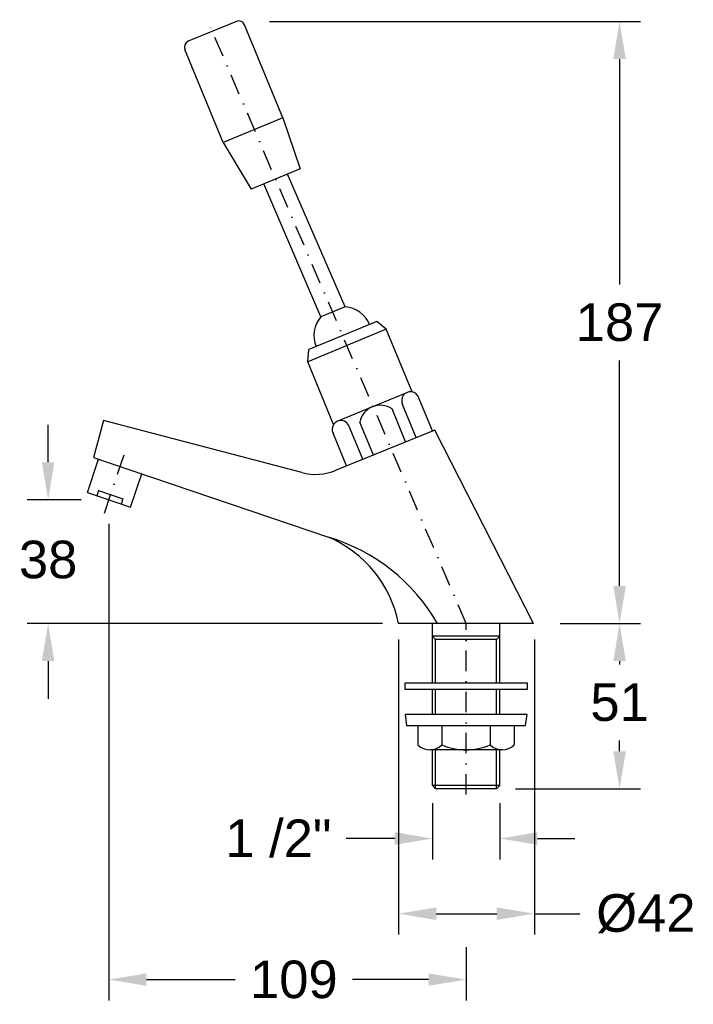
# Model space of a CAD drawing. Header units: millimetres. Extents: x 6417 to 6627, y 5529 to 5836.
import ezdxf

# ---------------------------------------------------------------- set-up
doc = ezdxf.new("R2010")
doc.units = ezdxf.units.MM
doc.header["$LTSCALE"] = 0.5
doc.linetypes.add('DASHDOT', pattern=[25.4, 12.7, -6.35, 0, -6.35])
doc.styles.get("Standard").update_dxf_attribs({"font": 'ARIAL.TTF'})
doc.dimstyles.get("Standard").update_dxf_attribs({"dimscale": 65, "dimtxt": 0.18, "dimasz": 0.18, "dimexe": 0.1, "dimexo": 0, "dimgap": 0.09, "dimtad": 0, "dimtih": 1, "dimtoh": 1, "dimdec": 0, "dimzin": 0, "dimdsep": 46, "dimtxsty": 'Standard', "dimcen": 0.09, "dimadec": 0, "dimazin": 0, "dimtfac": 1, "dimtdec": 0, "dimtofl": 0, "dimtmove": 0, "dimatfit": 3, "dimfxl": 0, "dimtolj": 1, "dimtzin": 0, "dimarcsym": 0})

# ---------------------------------------------------------------- blocks, each defined once
blk = doc.blocks.new('*D1')
at = {"color": 0, "linetype": 'Continuous', "lineweight": -2}
for p, q in [((6545.48, 5591.85), (6545.48, 5574.39)), ((6566.48, 5591.85), (6566.48, 5574.39)), ((6533.78, 5580.89), (6518.66, 5580.89)), ((6578.18, 5580.89), (6589.88, 5580.89))]:
    blk.add_line(p, q, dxfattribs=at)
at = {"color": 0, "linetype": 'Continuous'}
for points in [[(6533.78, 5582.84), (6533.78, 5578.94), (6545.48, 5580.89)], [(6578.18, 5582.84), (6578.18, 5578.94), (6566.48, 5580.89)]]:
    blk.add_solid(points, dxfattribs=at)
at = {"layer": 'Defpoints', "color": 0, "linetype": 'Continuous'}
for p in [(6545.48, 5591.85), (6566.48, 5591.85), (6566.48, 5580.89)]:
    blk.add_point(p, dxfattribs=at)
at = {"color": 0, "linetype": 'Continuous', "insert": (6497.55, 5580.89), "char_height": 11.7, "attachment_point": 5}
blk.add_mtext('\\A1;1 /2"', dxfattribs=at)
blk = doc.blocks.new('*D2')
at = {"color": 0, "linetype": 'Continuous', "lineweight": -2}
for p, q in [((6534.98, 5642.8), (6534.98, 5551.01)), ((6577.23, 5642.8), (6577.23, 5551.01)), ((6546.68, 5557.51), (6565.53, 5557.51)), ((6577.23, 5557.51), (6591.4, 5557.51))]:
    blk.add_line(p, q, dxfattribs=at)
at = {"color": 0, "linetype": 'Continuous'}
for points in [[(6546.68, 5559.46), (6546.68, 5555.56), (6534.98, 5557.51)], [(6565.53, 5559.46), (6565.53, 5555.56), (6577.23, 5557.51)]]:
    blk.add_solid(points, dxfattribs=at)
at = {"layer": 'Defpoints', "color": 0, "linetype": 'Continuous'}
for p in [(6534.98, 5642.8), (6577.23, 5642.8), (6577.23, 5557.51)]:
    blk.add_point(p, dxfattribs=at)
at = {"color": 0, "linetype": 'Continuous', "insert": (6611.94, 5557.51), "char_height": 11.7, "attachment_point": 5}
blk.add_mtext('\\A1;%%C42', dxfattribs=at)
blk = doc.blocks.new('*D3')
at = {"color": 0, "linetype": 'Continuous', "lineweight": -2}
for p, q in [((6585.22, 5647.8), (6610.26, 5647.8)), ((6603.76, 5636.1), (6603.76, 5635.06)), ((6603.76, 5608.05), (6603.76, 5611.42)), ((6571.41, 5596.35), (6610.26, 5596.35))]:
    blk.add_line(p, q, dxfattribs=at)
at = {"color": 0, "linetype": 'Continuous'}
for points in [[(6601.81, 5636.1), (6605.71, 5636.1), (6603.76, 5647.8)], [(6601.81, 5608.05), (6605.71, 5608.05), (6603.76, 5596.35)]]:
    blk.add_solid(points, dxfattribs=at)
at = {"layer": 'Defpoints', "color": 0, "linetype": 'Continuous'}
for p in [(6585.22, 5647.8), (6571.41, 5596.35), (6603.76, 5596.35)]:
    blk.add_point(p, dxfattribs=at)
at = {"color": 0, "linetype": 'Continuous', "insert": (6603.76, 5623.24), "char_height": 11.7, "attachment_point": 5}
blk.add_mtext('\\A1;51', dxfattribs=at)
blk = doc.blocks.new('*D4')
at = {"color": 0, "lineweight": -2}
for p, q in [((6425.87, 5697.93), (6425.87, 5709.63)), ((6436.11, 5686.23), (6419.37, 5686.23)), ((6529.98, 5647.8), (6419.37, 5647.8)), ((6425.87, 5636.1), (6425.87, 5624.4))]:
    blk.add_line(p, q, dxfattribs=at)
at = {"color": 0}
for points in [[(6423.92, 5697.93), (6427.82, 5697.93), (6425.87, 5686.23)], [(6423.92, 5636.1), (6427.82, 5636.1), (6425.87, 5647.8)]]:
    blk.add_solid(points, dxfattribs=at)
at = {"layer": 'Defpoints', "color": 0}
for p in [(6436.11, 5686.23), (6425.87, 5647.8), (6529.98, 5647.8)]:
    blk.add_point(p, dxfattribs=at)
at = {"color": 0, "insert": (6425.87, 5667.62), "char_height": 11.7, "attachment_point": 5}
blk.add_mtext('\\A1;38', dxfattribs=at)
blk = doc.blocks.new('*D5')
at = {"color": 0, "lineweight": -2}
for p, q in [((6444.78, 5678.8), (6444.78, 5530.5)), ((6555.98, 5547.06), (6555.98, 5530.5)), ((6456.48, 5537), (6484.14, 5537)), ((6544.28, 5537), (6520.61, 5537))]:
    blk.add_line(p, q, dxfattribs=at)
at = {"color": 0}
for points in [[(6456.48, 5538.95), (6456.48, 5535.05), (6444.78, 5537)], [(6544.28, 5538.95), (6544.28, 5535.05), (6555.98, 5537)]]:
    blk.add_solid(points, dxfattribs=at)
at = {"layer": 'Defpoints', "color": 0}
for p in [(6444.78, 5678.8), (6555.98, 5547.06), (6444.78, 5537)]:
    blk.add_point(p, dxfattribs=at)
at = {"color": 0, "insert": (6502.37, 5537), "char_height": 11.7, "attachment_point": 5}
blk.add_mtext('\\A1;109', dxfattribs=at)
blk = doc.blocks.new('*D6')
at = {"color": 0, "lineweight": -2}
for p, q in [((6494.74, 5835.1), (6610.26, 5835.1)), ((6603.76, 5823.4), (6603.76, 5753.28)), ((6603.76, 5659.5), (6603.76, 5729.63)), ((6585.22, 5647.8), (6610.26, 5647.8))]:
    blk.add_line(p, q, dxfattribs=at)
at = {"color": 0}
for points in [[(6601.81, 5823.4), (6605.71, 5823.4), (6603.76, 5835.1)], [(6601.81, 5659.5), (6605.71, 5659.5), (6603.76, 5647.8)]]:
    blk.add_solid(points, dxfattribs=at)
at = {"layer": 'Defpoints', "color": 0}
for p in [(6494.74, 5835.1), (6585.22, 5647.8), (6603.76, 5647.8)]:
    blk.add_point(p, dxfattribs=at)
at = {"color": 0, "insert": (6603.76, 5741.45), "char_height": 11.7, "attachment_point": 5}
blk.add_mtext('\\A1;187', dxfattribs=at)

msp = doc.modelspace()

# ---------------------------------------------------------------- linework, layer by layer
at = {"linetype": 'DASHDOT'}
for p, q in [((6555.98, 5647.8), (6475.43, 5835.63)), ((6443.39, 5682.12), (6450.29, 5702.58)), ((6555.98, 5594.6), (6555.98, 5647.8))]:
    msp.add_line(p, q, dxfattribs=at)
for p, q in [((6484.49, 5835.1), (6469.49, 5828.9)), ((6498.98, 5805.13), (6487.02, 5834.05)), ((6480.4, 5797.45), (6468.44, 5826.37)), ((6498.98, 5805.13), (6480.4, 5797.45)), ((6498.98, 5805.13), (6504.35, 5789.21)), ((6480.4, 5797.45), (6489.05, 5782.88)), ((6504.35, 5789.21), (6489.05, 5782.88)), ((6518.37, 5746.33), (6500.39, 5787.57)), ((6510.76, 5743.18), (6492.99, 5784.53)), ((6518.37, 5746.33), (6510.76, 5743.18)), ((6528.18, 5741.73), (6507.06, 5733)), ((6531.13, 5739.33), (6528.18, 5741.73)), ((6531.13, 5739.33), (6506.67, 5729.22)), ((6539.2, 5719.81), (6531.13, 5739.33)), ((6506.67, 5729.22), (6507.06, 5733)), ((6514.74, 5709.71), (6506.67, 5729.22)), ((6537.7, 5719.7), (6515.71, 5710.61)), ((6540.47, 5705.64), (6536.21, 5715.93)), ((6545.49, 5707.68), (6541.07, 5718.37)), ((6537.17, 5704.29), (6532.92, 5714.57)), ((6443.13, 5710.95), (6440.04, 5699.43)), ((6504.83, 5694.73), (6443.13, 5710.95)), ((6527.12, 5700.2), (6522.89, 5710.43)), ((6518.8, 5696.81), (6514.59, 5706.99)), ((6546.23, 5707.96), (6515.51, 5695.44)), ((6523.82, 5698.86), (6519.6, 5709.06)), ((6576.98, 5647.8), (6546.23, 5707.96)), ((6438.08, 5688.49), (6441.59, 5698.91)), ((6440.04, 5699.43), (6513.11, 5674.66)), ((6451.48, 5683.97), (6454.99, 5694.39)), ((6438.08, 5688.49), (6451.48, 5683.97)), ((6441.55, 5689.17), (6440.99, 5687.51)), ((6441.55, 5689.17), (6449.13, 5686.61)), ((6449.13, 5686.61), (6448.57, 5684.95)), ((6576.98, 5647.8), (6534.98, 5647.8))]:
    msp.add_line(p, q)
at = {"linetype": 'Continuous'}
for p, q in [((6566.48, 5647.8), (6545.48, 5647.8)), ((6545.48, 5629.29), (6545.48, 5647.8)), ((6566.48, 5629.29), (6566.48, 5647.8)), ((6566.48, 5643.85), (6545.48, 5643.85)), ((6545.48, 5643.85), (6546.48, 5642.85)), ((6546.48, 5629.29), (6546.48, 5642.85)), ((6565.48, 5642.85), (6546.48, 5642.85)), ((6565.48, 5642.85), (6566.48, 5643.85)), ((6565.48, 5629.29), (6565.48, 5642.85)), ((6536.98, 5629.29), (6574.98, 5629.29)), ((6536.98, 5627.29), (6536.98, 5629.29)), ((6574.98, 5627.29), (6536.98, 5627.29)), ((6545.48, 5619.51), (6545.48, 5627.29)), ((6546.48, 5619.51), (6546.48, 5627.29)), ((6565.48, 5619.51), (6565.48, 5627.29)), ((6566.48, 5619.51), (6566.48, 5627.29)), ((6574.98, 5629.29), (6574.98, 5627.29)), ((6574.98, 5619.51), (6536.98, 5619.51)), ((6536.98, 5619.51), (6537.48, 5616.01)), ((6574.48, 5616.01), (6574.98, 5619.51)), ((6537.48, 5616.01), (6574.48, 5616.01)), ((6540.98, 5616.01), (6540.98, 5610.01)), ((6548.48, 5616.01), (6548.48, 5610.01)), ((6563.48, 5616.01), (6563.48, 5610.01)), ((6570.98, 5616.01), (6570.98, 5610.01)), ((6567.23, 5608.51), (6544.73, 5608.51)), ((6545.48, 5597.35), (6545.48, 5608.51)), ((6546.48, 5596.35), (6546.48, 5608.51)), ((6565.48, 5596.35), (6565.48, 5608.51)), ((6566.48, 5597.35), (6566.48, 5608.51)), ((6566.48, 5597.35), (6545.48, 5597.35)), ((6545.48, 5597.35), (6546.48, 5596.35)), ((6565.48, 5596.35), (6566.48, 5597.35)), ((6565.48, 5596.35), (6546.48, 5596.35))]:
    msp.add_line(p, q, dxfattribs=at)
for centre, radius, start, end in [((6485.23, 5833.31), 1.94, 22.4658, 112.4658), ((6470.23, 5827.11), 1.94, 112.4658, 202.4658), ((6517.62, 5737.36), 9, 22.4658, 85.2139), ((6517.62, 5737.36), 9, 139.7176, 202.4658), ((6538.64, 5717.15), 2.72, 18.3299, 206.6016), ((6529.28, 5709.17), 6.51, 56.026, 168.9055), ((6517.01, 5708.22), 2.72, 18.0692, 206.8623), ((6509.09, 5711.19), 17, 255.471, 292.1598), ((6495.98, 5618), 59.2, 30.2348, 73.1828), ((6498.46, 5640.4), 37.26, 11.4644, 66.8595)]:
    msp.add_arc(centre, radius, start, end)
for centre, radius, start, end in [((6544.73, 5613.95), 5.44, 226.3972, 313.6028), ((6555.98, 5628.01), 19.5, 247.3801, 292.6199), ((6567.23, 5613.95), 5.44, 226.3972, 313.6028)]:
    msp.add_arc(centre, radius, start, end, dxfattribs=at)

# ---------------------------------------------------------------- dimensions: what is measured, and where the dimension line sits
dim = msp.add_linear_dim(base=(6603.76, 5647.8), p1=(6494.74, 5835.1), p2=(6585.22, 5647.8), angle=90, dimstyle='Standard')
dim.commit()
dim.dimension.update_dxf_attribs({"geometry": '*D6', "text_midpoint": (6603.76, 5741.45)})
dim = msp.add_linear_dim(base=(6425.87, 5647.8), p1=(6436.11, 5686.23), p2=(6529.98, 5647.8), angle=90, dimstyle='Standard')
dim.commit()
dim.dimension.update_dxf_attribs({"geometry": '*D4', "text_midpoint": (6425.87, 5667.62), "dimtype": 160})
dim = msp.add_linear_dim(base=(6444.78, 5537), p1=(6555.98, 5547.06), p2=(6444.78, 5678.8), angle=180, text='109', dimstyle='Standard')
dim.commit()
dim.dimension.update_dxf_attribs({"geometry": '*D5', "text_midpoint": (6502.37, 5537), "dimtype": 160})
dim = msp.add_linear_dim(base=(6603.76, 5596.35), p1=(6585.22, 5647.8), p2=(6571.41, 5596.35), angle=90, dimstyle='Standard', override={"dimadec": 8}, dxfattribs=at)
dim.commit()
dim.dimension.update_dxf_attribs({"geometry": '*D3', "text_midpoint": (6603.76, 5623.24), "dimtype": 160})
for base, p1, p2, text, picture, middle in [((6577.23, 5557.51), (6534.98, 5642.8), (6577.23, 5642.8), '%%C<>', '*D2', (6611.94, 5557.51)), ((6566.48, 5580.89), (6545.48, 5591.85), (6566.48, 5591.85), '1 /2"', '*D1', (6497.55, 5580.89))]:
    dim = msp.add_linear_dim(base=base, p1=p1, p2=p2, angle=0, text=text, dimstyle='Standard', override={"dimadec": 8}, dxfattribs=at)
    dim.commit()
    dim.dimension.update_dxf_attribs({"geometry": picture, "text_midpoint": middle, "dimtype": 160})

doc.saveas('drawing.dxf')
